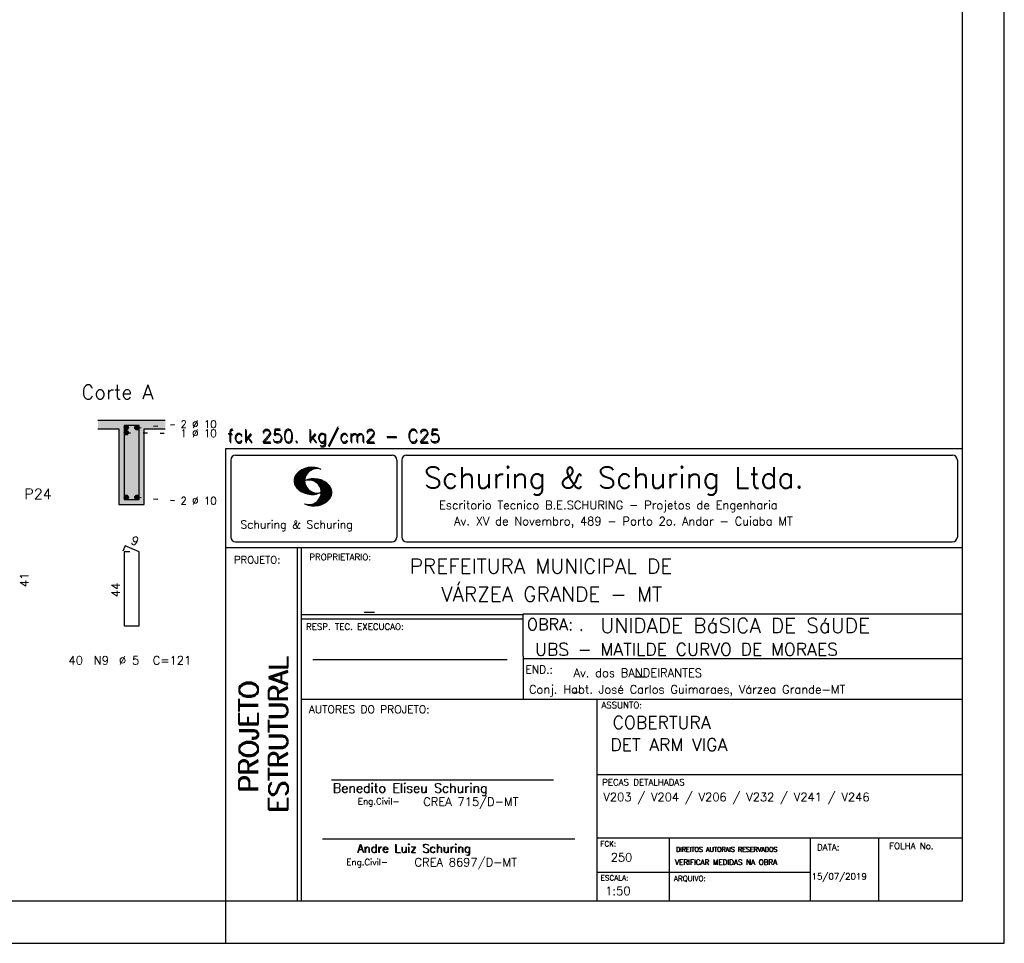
# Model space of a CAD drawing. Extents: x 0 to 84.1, y 0 to 59.4.
# Tile 4 of 8: x 60.7 to 84.1, y 0 to 21.9. Entities that reach past the tile are written whole.
import ezdxf

# ---------------------------------------------------------------- set-up
doc = ezdxf.new("R2010")
doc.units = 0
doc.linetypes.add('ESTILO_TQS_0002', pattern=[0.4, 0.1, -0.3])
for name, color, linetype in [('1', 1, 'CONTINUOUS'), ('10', 10, 'CONTINUOUS'), ('2', 2, 'CONTINUOUS'), ('4', 4, 'CONTINUOUS'), ('6', 6, 'CONTINUOUS')]:
    doc.layers.add(name, color=color, linetype=linetype)
doc.styles.get("Standard").update_dxf_attribs({"font": 'ROMANS.SHX'})

msp = doc.modelspace()

# ---------------------------------------------------------------- linework, layer by layer
at = {"layer": '1', "linetype": 'ESTILO_TQS_0002'}
for p, q in [((63.485, 12.245), (64.43, 12.33)), ((63.235, 12.125), (64.43, 12.114)), ((63.485, 10.595), (64.43, 10.51))]:
    msp.add_line(p, q, dxfattribs=at)
at = {"layer": '1', "linetype": 'CONTINUOUS'}
for centre in [(63.235, 12.245), (63.235, 12.125), (63.485, 12.245), (63.235, 10.595), (63.485, 10.595)]:
    msp.add_circle(centre, 0.05, dxfattribs=at)
for points in [[(63.285, 12.245), (63.21, 12.288301), (63.188015, 12.262101)], [(63.285, 12.245), (63.188015, 12.262101), (63.188015, 12.227899)], [(63.285, 12.245), (63.188015, 12.227899), (63.21, 12.201699)], [(63.285, 12.125), (63.21, 12.168301), (63.188015, 12.142101)], [(63.285, 12.245), (63.243682, 12.29424), (63.21, 12.288301)], [(63.285, 12.245), (63.21, 12.201699), (63.243682, 12.19576)], [(63.285, 12.125), (63.243682, 12.17424), (63.21, 12.168301)], [(63.285, 12.245), (63.273302, 12.277139), (63.243682, 12.29424)], [(63.285, 12.245), (63.243682, 12.19576), (63.273302, 12.212861)], [(63.285, 12.125), (63.273302, 12.157139), (63.243682, 12.17424)], [(63.285, 12.245), (63.273302, 12.212861), (63.285, 12.245)], [(63.535, 12.245), (63.46, 12.288301), (63.438015, 12.262101)], [(63.535, 12.245), (63.438015, 12.262101), (63.438015, 12.227899)], [(63.535, 12.245), (63.438015, 12.227899), (63.46, 12.201699)], [(63.535, 12.245), (63.493682, 12.29424), (63.46, 12.288301)], [(63.535, 12.245), (63.46, 12.201699), (63.493682, 12.19576)], [(63.535, 12.245), (63.523302, 12.277139), (63.493682, 12.29424)], [(63.535, 12.245), (63.493682, 12.19576), (63.523302, 12.212861)], [(63.535, 12.245), (63.523302, 12.212861), (63.535, 12.245)], [(63.285, 12.125), (63.188015, 12.142101), (63.188015, 12.107899)], [(63.285, 12.125), (63.188015, 12.107899), (63.21, 12.081699)], [(63.285, 12.125), (63.21, 12.081699), (63.243682, 12.07576)], [(63.285, 12.125), (63.243682, 12.07576), (63.273302, 12.092861)], [(63.285, 12.125), (63.273302, 12.092861), (63.285, 12.125)], [(63.285, 10.595), (63.21, 10.638301), (63.188015, 10.612101)], [(63.285, 10.595), (63.188015, 10.612101), (63.188015, 10.577899)], [(63.285, 10.595), (63.188015, 10.577899), (63.21, 10.551699)], [(63.285, 10.595), (63.243682, 10.64424), (63.21, 10.638301)], [(63.285, 10.595), (63.21, 10.551699), (63.243682, 10.54576)], [(63.285, 10.595), (63.273302, 10.627139), (63.243682, 10.64424)], [(63.285, 10.595), (63.243682, 10.54576), (63.273302, 10.562861)], [(63.285, 10.595), (63.273302, 10.562861), (63.285, 10.595)], [(63.535, 10.595), (63.46, 10.638301), (63.438015, 10.612101)], [(63.535, 10.595), (63.438015, 10.612101), (63.438015, 10.577899)], [(63.535, 10.595), (63.438015, 10.577899), (63.46, 10.551699)], [(63.535, 10.595), (63.493682, 10.64424), (63.46, 10.638301)], [(63.535, 10.595), (63.46, 10.551699), (63.493682, 10.54576)], [(63.535, 10.595), (63.523302, 10.627139), (63.493682, 10.64424)], [(63.535, 10.595), (63.493682, 10.54576), (63.523302, 10.562861)], [(63.535, 10.595), (63.523302, 10.562861), (63.535, 10.595)]]:
    msp.add_solid(points, dxfattribs=at)
at = {"layer": '10', "linetype": 'CONTINUOUS'}
for points in [[(62.56, 12.42), (62.56, 12.22), (63.06, 12.22)], [(62.56, 12.42), (63.06, 12.22), (64.16, 12.42)], [(63.06, 12.22), (63.66, 12.22), (64.16, 12.42)], [(63.66, 12.22), (64.16, 12.22), (64.16, 12.42)], [(63.06, 10.42), (63.66, 10.42), (63.06, 12.22)], [(63.66, 10.42), (63.66, 12.22), (63.06, 12.22)]]:
    msp.add_solid(points, dxfattribs=at)
at = {"layer": '2', "linetype": 'CONTINUOUS'}
for p, q in [((84.100006, 0), (84.100006, 59.400002)), ((64.16, 12.42), (62.56, 12.42)), ((62.56, 12.22), (63.06, 12.22)), ((63.06, 12.22), (63.06, 10.42)), ((63.66, 10.42), (63.66, 12.22)), ((63.66, 12.22), (64.16, 12.22)), ((65.600006, 11.755142), (83.100006, 11.755135)), ((65.600006, 1), (65.600006, 11.755142)), ((65.715988, 11.477417), (65.715988, 9.648308)), ((65.832489, 11.593918), (69.548996, 11.593918)), ((69.665497, 11.477417), (69.665497, 9.648308)), ((69.778748, 11.477417), (69.778748, 9.648308)), ((69.895248, 11.593918), (82.867508, 11.593918)), ((82.984009, 11.477417), (82.984009, 9.648308)), ((67.221771, 10.985771), (67.52832, 11.29232)), ((67.222122, 10.971992), (67.545929, 11.295792)), ((67.222168, 11.000305), (67.508011, 11.286148)), ((67.222488, 10.958214), (67.56427, 11.300003)), ((67.224365, 11.016647), (67.488403, 11.280685)), ((67.224472, 10.94606), (67.581131, 11.302727)), ((67.226578, 11.03299), (67.465408, 11.271812)), ((67.2267, 10.934158), (67.596313, 11.303772)), ((67.228943, 10.922256), (67.612335, 11.305649)), ((67.232178, 10.911354), (67.626831, 11.306015)), ((67.232437, 11.052986), (67.439468, 11.26001)), ((67.235916, 10.900948), (67.642014, 11.307053)), ((67.239258, 11.073952), (67.410522, 11.245209)), ((67.239655, 10.890556), (67.656281, 11.307182)), ((67.243561, 10.880333), (67.66925, 11.306015)), ((67.608673, 11.2313), (67.68306, 11.305702)), ((67.638062, 11.246552), (67.69574, 11.30423)), ((67.662872, 11.257233), (67.708405, 11.302757)), ((67.681976, 11.262199), (67.721237, 11.30146)), ((67.702469, 11.268562), (67.733063, 11.299149)), ((67.718491, 11.270424), (67.744904, 11.296837)), ((67.734482, 11.272285), (67.757004, 11.294807)), ((67.750473, 11.274147), (67.768555, 11.292221)), ((67.248611, 10.871239), (67.520584, 11.143219)), ((67.252747, 11.10157), (67.374313, 11.223145)), ((67.253647, 10.862129), (67.502121, 11.110611)), ((67.258682, 10.853035), (67.491592, 11.085945)), ((67.264267, 10.84449), (67.483597, 11.06382)), ((67.270782, 10.836868), (67.47966, 11.045746)), ((67.277298, 10.829247), (67.475876, 11.027817)), ((67.283813, 10.821625), (67.474167, 11.011971)), ((67.531494, 10.998619), (67.546158, 11.013283)), ((67.548691, 11.001663), (67.565323, 11.018303)), ((67.563156, 11.001991), (67.584885, 11.023735)), ((67.577606, 11.002319), (67.601898, 11.026611)), ((67.592072, 11.002647), (67.619476, 11.030045)), ((67.604584, 11.001007), (67.635239, 11.03167)), ((67.617233, 10.999535), (67.651505, 11.033806)), ((67.62999, 10.998154), (67.666199, 11.034363)), ((67.64122, 10.995239), (67.680893, 11.03492)), ((67.652435, 10.992317), (67.695602, 11.035484)), ((67.664337, 10.990074), (67.708984, 11.034729)), ((67.674881, 10.986488), (67.72316, 11.034767)), ((67.684326, 10.981789), (67.736191, 11.033653)), ((67.694321, 10.977654), (67.748459, 11.031792)), ((67.704605, 10.973801), (67.761597, 11.0308)), ((67.71431, 10.969368), (67.773758, 11.028824)), ((67.722412, 10.963333), (67.785233, 11.026146)), ((67.732498, 10.959282), (67.797607, 11.024391)), ((67.740387, 10.953033), (67.808838, 11.021484)), ((67.749115, 10.947632), (67.819702, 11.018219)), ((67.756165, 10.940536), (67.830765, 11.015137)), ((67.765198, 10.93544), (67.841873, 11.012115)), ((67.77211, 10.928207), (67.852234, 11.008339)), ((67.779831, 10.921783), (67.86261, 11.004555)), ((67.785919, 10.913734), (67.873306, 11.001122)), ((67.290558, 10.814232), (67.473114, 10.99678)), ((67.296936, 10.807419), (67.470306, 10.980797)), ((67.304733, 10.800133), (67.473206, 10.968597)), ((67.311829, 10.793083), (67.474121, 10.955383)), ((67.319168, 10.786293), (67.475159, 10.942276)), ((67.326828, 10.779808), (67.477615, 10.930595)), ((67.334488, 10.773323), (67.480087, 10.918922)), ((67.342133, 10.766846), (67.482544, 10.907249)), ((67.350098, 10.760674), (67.485901, 10.896469)), ((67.358337, 10.754768), (67.489655, 10.886078)), ((67.366577, 10.748863), (67.493408, 10.875694)), ((67.374802, 10.742966), (67.497208, 10.865356)), ((67.383392, 10.737427), (67.502075, 10.856102)), ((67.392227, 10.732109), (67.506958, 10.84684)), ((67.401062, 10.726807), (67.511841, 10.837578)), ((67.409882, 10.721497), (67.516922, 10.828537)), ((67.419189, 10.71666), (67.522842, 10.820305)), ((67.428635, 10.711967), (67.528748, 10.812088)), ((67.43808, 10.707275), (67.534668, 10.803864)), ((67.44754, 10.702599), (67.540802, 10.79586)), ((67.457642, 10.698563), (67.547699, 10.78862)), ((67.467743, 10.694519), (67.554611, 10.781387)), ((67.477829, 10.690483), (67.561508, 10.774155)), ((67.488205, 10.686714), (67.568588, 10.767105)), ((67.671295, 10.38913), (68.095734, 10.813568)), ((67.685135, 10.388832), (68.100952, 10.804665)), ((67.698959, 10.388527), (68.104996, 10.794571)), ((67.713776, 10.389206), (68.107529, 10.782967)), ((67.728806, 10.390091), (68.110825, 10.77211)), ((67.794006, 10.907692), (67.883316, 10.997002)), ((67.799911, 10.899467), (67.892731, 10.992279)), ((67.806625, 10.892029), (67.902451, 10.987854)), ((67.811752, 10.883018), (67.912231, 10.983505)), ((67.817657, 10.874802), (67.921875, 10.979012)), ((67.822357, 10.554344), (68.091095, 10.823074)), ((67.823761, 10.866768), (67.930435, 10.973442)), ((67.829498, 10.858353), (67.940002, 10.968857)), ((67.833527, 10.848244), (67.948654, 10.963379)), ((67.838394, 10.838989), (67.957047, 10.957634)), ((67.840729, 10.586838), (68.086777, 10.832893)), ((67.843323, 10.829773), (67.965561, 10.952019)), ((67.848358, 10.817596), (67.975677, 10.944923)), ((67.848709, 10.608963), (68.081818, 10.842072)), ((67.852341, 10.806755), (67.985031, 10.939453)), ((67.856201, 10.794724), (67.99379, 10.932312)), ((67.856934, 10.63131), (68.075089, 10.849472)), ((67.859863, 10.781189), (68.003067, 10.924393)), ((67.860703, 10.649239), (68.070358, 10.858894)), ((67.862656, 10.768639), (68.011749, 10.91774)), ((67.865173, 10.667847), (68.063507, 10.866165)), ((67.865234, 10.753647), (68.02092, 10.90934)), ((67.866241, 10.683037), (68.057556, 10.874352)), ((67.866318, 10.73967), (68.029205, 10.90255)), ((67.867294, 10.698235), (68.049774, 10.880722)), ((67.867905, 10.725861), (68.036682, 10.894646)), ((67.868118, 10.711845), (68.043793, 10.887527)), ((67.499008, 10.683372), (67.576477, 10.760849)), ((67.509796, 10.680031), (67.584366, 10.754601)), ((67.520599, 10.676697), (67.592255, 10.74836)), ((67.532074, 10.674026), (67.600327, 10.742287)), ((67.543625, 10.671448), (67.609238, 10.737053)), ((67.555176, 10.668869), (67.618134, 10.731819)), ((67.5672, 10.666748), (67.627045, 10.726585)), ((67.579605, 10.665009), (67.636261, 10.721664)), ((67.591995, 10.663277), (67.646255, 10.717522)), ((67.604782, 10.661919), (67.65625, 10.713379)), ((67.618134, 10.66114), (67.666229, 10.709244)), ((67.6315, 10.660355), (67.67691, 10.705772)), ((67.645309, 10.660042), (67.688126, 10.70285)), ((67.65976, 10.660355), (67.699341, 10.699936)), ((67.67421, 10.660667), (67.710678, 10.697136)), ((67.690598, 10.661674), (67.723846, 10.694931)), ((67.70816, 10.663521), (67.737625, 10.692986)), ((67.725296, 10.665939), (67.750778, 10.691422)), ((67.741867, 10.668861), (67.765747, 10.692741)), ((67.744095, 10.391251), (68.114105, 10.761261)), ((67.760269, 10.672806), (67.780136, 10.69268)), ((67.760544, 10.393555), (68.11557, 10.748596)), ((67.776978, 10.395859), (68.117249, 10.736137)), ((67.780106, 10.677895), (67.794464, 10.692261)), ((67.794464, 10.692261), (67.796539, 10.694336)), ((67.794861, 10.399597), (68.118942, 10.723679)), ((67.798126, 10.683296), (67.810562, 10.69574)), ((67.813049, 10.403664), (68.118515, 10.709122)), ((67.817169, 10.689835), (67.825378, 10.698044)), ((67.832825, 10.409302), (68.118134, 10.694611)), ((67.833084, 10.695976), (67.839569, 10.702461)), ((67.853302, 10.415634), (68.117767, 10.680092)), ((67.876404, 10.424599), (68.113495, 10.66169)), ((67.901276, 10.435333), (68.110229, 10.644287)), ((67.929581, 10.449501), (68.101624, 10.621544)), ((67.966125, 10.471909), (68.08902, 10.594803)), ((68.045029, 10.536674), (68.057724, 10.54937)), ((63.06, 10.42), (63.66, 10.42)), ((67.550323, 10.409546), (67.562592, 10.421799)), ((67.561462, 10.40654), (67.576416, 10.421486)), ((67.572601, 10.403542), (67.590225, 10.421173)), ((67.583755, 10.400551), (67.606155, 10.422958)), ((67.595673, 10.398346), (67.622162, 10.424828)), ((67.607605, 10.396141), (67.639587, 10.428116)), ((67.619553, 10.393929), (67.658707, 10.43309)), ((67.632141, 10.392387), (67.679932, 10.440178)), ((67.644958, 10.391075), (67.704071, 10.450188)), ((67.657776, 10.389755), (67.737152, 10.469131)), ((65.600006, 9.399994), (83.100006, 9.399994)), ((65.832489, 9.531807), (69.548996, 9.531807)), ((67.300385, 5.799995), (67.300385, 9.399994)), ((67.400391, 5.799995), (67.400391, 9.399994)), ((69.895248, 9.531807), (82.867508, 9.531807)), ((83.100006, 9.399994), (83.100006, 1)), ((72.668579, 7.799995), (67.400391, 7.799995)), ((83.100006, 7.814748), (72.656072, 7.814748)), ((72.668579, 6.816429), (72.668579, 7.814748)), ((72.668579, 7.699995), (67.400391, 7.699995)), ((72.668579, 6.816429), (72.668579, 5.799995)), ((67.670311, 6.739054), (72.288887, 6.739054)), ((72.668579, 6.7647), (83.100006, 6.764707)), ((67.300385, 1), (67.300385, 5.799995)), ((67.400391, 1), (67.400391, 5.799995)), ((67.400391, 5.799995), (83.100006, 5.799995)), ((74.420959, 4.799995), (74.420959, 5.799995)), ((74.420959, 1), (74.420959, 4.799995)), ((74.420958, 4.005768), (83.100005, 4.005775)), ((68.11142, 3.880456), (73.389854, 3.880456)), ((67.897606, 2.480272), (73.894493, 2.480272)), ((74.420959, 2.505768), (83.100006, 2.505775)), ((76.14679, 1), (76.14679, 2.505775)), ((79.496475, 1), (79.496475, 2.505775)), ((81.120974, 1), (81.120974, 2.505774)), ((74.420959, 1.691734), (79.496475, 1.691742)), ((65.600006, 0), (65.600006, 1)), ((83.100006, 1), (65.600006, 1)), ((0, 0), (84.100006, 0))]:
    msp.add_line(p, q, dxfattribs=at)
msp.add_lwpolyline([(83.100006, 1), (2.5, 1), (2.5, 58.400002), (83.100006, 58.400002), (83.100006, 1)], dxfattribs=at)
for centre, radius, start, end in [((65.832489, 11.477417), 0.116502, 90, 180), ((69.548996, 11.477417), 0.116502, 0, 90), ((69.895248, 11.477417), 0.116502, 90, 180), ((82.867508, 11.477417), 0.116502, 0, 90), ((67.648087, 10.815277), 0.491555, 63.393265, 138.909058), ((67.763229, 10.98333), 0.291044, 68.851509, 291.148499), ((67.465149, 10.982269), 0.243989, 140.229431, 231.895096), ((67.692337, 10.543831), 0.491555, 41.090942, 116.606735), ((67.577194, 10.711891), 0.291044, 248.851501, 111.148491), ((67.648087, 11.15139), 0.491555, 218.229782, 296.60672), ((67.875275, 10.710823), 0.243989, 308.104889, 39.770576), ((67.692337, 10.879951), 0.491555, 243.393265, 321.770233), ((65.832489, 9.648308), 0.116502, 180, 270), ((69.548996, 9.648308), 0.116502, 270, 0), ((69.895248, 9.648308), 0.116502, 180, 270), ((82.867508, 9.648308), 0.116502, 270, 0)]:
    msp.add_arc(centre, radius, start, end, dxfattribs=at)
at = {"layer": '4', "linetype": 'CONTINUOUS'}
msp.add_lwpolyline([(63.18, 12.3), (63.18, 10.54), (63.54, 10.54), (63.54, 12.3), (63.18, 12.3)], dxfattribs=at)
at = {"layer": '6', "linetype": 'CONTINUOUS'}
for p, q in [((63.208338, 9.44), (63.153893, 9.31102)), ((63.54, 9.3), (63.208338, 9.44)), ((63.32, 9.3), (63.18, 9.3)), ((63.18, 9.3), (63.18, 7.54)), ((63.54, 7.54), (63.54, 9.3)), ((63.18, 7.54), (63.54, 7.54))]:
    msp.add_line(p, q, dxfattribs=at)

# ---------------------------------------------------------------- texts
at = {"layer": '1', "linetype": 'CONTINUOUS'}
for s, height, p in [('PREFEITURA MUNICIPAL DE', 0.35, (69.967754, 8.785075)), ('VÁRZEA GRANDE - MT', 0.35, (70.716987, 8.118506)), ('_', 0.35, (68.88924, 7.899706)), ('UNIDADE BáSICA DE SáUDE', 0.35, (74.501919, 7.371094)), ('.', 0.3, (73.984333, 7.423969)), ('UBS - MATILDE CURVO DE MORAES', 0.3, (72.946369, 6.831837)), ('Av. dos BANDEIRANTES', 0.2, (73.86333, 6.322955)), ('_', 0.35, (75.330094, 6.362007)), ('Conj. Habt. José Carlos Guimaraes, Várzea Grande-MT', 0.2, (72.803273, 5.930193)), ('_', 0.2, (73.86333, 5.982955)), ('COBERTURA', 0.3, (74.791907, 5.09393)), ('DET ARM VIGA', 0.3, (74.737424, 4.567268)), ('V203 / V204 / V206 / V232 / V241 / V246', 0.2, (74.571808, 3.37457)), ('250', 0.2, (74.745692, 1.940266)), ('15/07/2019', 0.15, (79.520414, 1.512631))]:
    msp.add_text(s, height=height, dxfattribs=at).set_placement(p)
at = {"layer": '2', "linetype": 'CONTINUOUS'}
for s, height, p in [('Corte A', 0.34, (62.17, 12.92)), ('2 %%c 10', 0.18, (64.52, 12.24)), ('1 %%c 10', 0.18, (64.52, 12.024)), ('fck 250. kg/cm2 - C25', 0.3, (65.628578, 11.907463)), ('fck 250. kg/cm2 - C25', 0.3, (65.641754, 11.880586)), ('Schuring & Schuring Ltda.', 0.5, (70.306839, 10.806786)), ('P24', 0.25, (60.81, 10.545)), ('2 %%c 10', 0.18, (64.52, 10.42)), ('Escritorio Tecnico B.E.SCHURING - Projetos de Engenharia', 0.2, (70.664673, 10.308487)), ('Av. XV de Novembro, 489 - Porto 2o. Andar - Cuiaba MT', 0.2, (71.023193, 9.925888)), ('Schuring & Schuring', 0.19, (65.944336, 9.851486)), ('PROJETO:', 0.175, (65.793152, 9.02159)), ('PROPRIETARIO:', 0.15, (67.584534, 9.097366)), ('RESP. TEC. EXECUCAO:', 0.15, (67.506004, 7.444514)), ('OBRA:', 0.278755, (72.755102, 7.434759)), ('40', 0.2, (61.86, 6.62)), ('N9', 0.2, (62.46, 6.62)), ('%%c 5', 0.2, (63.06, 6.62)), ('C=121', 0.2, (63.86, 6.62)), ('END.:', 0.185837, (72.717902, 6.410233)), ('AUTORES DO PROJETO:', 0.185837, (67.572014, 5.463953)), ('ASSUNTO:', 0.15, (74.525462, 5.581304)), ('Benedito Eliseu Schuring', 0.22, (68.138321, 3.577287)), ('Benedito Eliseu Schuring', 0.22, (68.149795, 3.577287)), ('PECAS DETALHADAS', 0.15, (74.54287, 3.751117)), ('Eng.Civil-', 0.15, (68.737209, 3.298847)), ('CREA 715/D-MT', 0.2, (70.290742, 3.262761)), ('Andre Luiz Schuring', 0.2, (68.716738, 2.158081)), ('Andre Luiz Schuring', 0.2, (68.734296, 2.149201)), ('FCK:', 0.125, (74.500763, 2.299423)), ('DATA:', 0.15, (79.648044, 2.2071)), ('FOLHA No.', 0.15, (81.365514, 2.23814)), ('DIREITOS AUTORAIS RESERVADOS', 0.11, (76.294724, 2.176125)), ('DIREITOS AUTORAIS RESERVADOS', 0.11, (76.303696, 2.176125)), ('Eng.Civil-', 0.15, (68.462773, 1.853248)), ('CREA 8697/D-MT', 0.2, (70.08334, 1.825346)), ('VERIFICAR MEDIDAS NA OBRA', 0.125, (76.271484, 1.861862)), ('VERIFICAR MEDIDAS NA OBRA', 0.125, (76.280457, 1.861862)), ('ESCALA:', 0.125, (74.507034, 1.490738)), ('ARQUIVO:', 0.125, (76.249054, 1.475601)), ('1:50', 0.2, (74.617035, 1.144112))]:
    msp.add_text(s, height=height, dxfattribs=at).set_placement(p)
for s, height, rotation, p in [('9', 0.2, 337.11462, (63.320929, 9.501017)), ('41', 0.2, 90, (60.91, 8.46)), ('44', 0.2, 90, (63.08, 8.22)), ('ESTRUTURAL', 0.45, 90, (67.07373, 3.12536)), ('ESTRUTURAL', 0.45, 90, (67.07373, 3.094507)), ('PROJETO', 0.45, 90, (66.369095, 3.606125)), ('PROJETO', 0.45, 90, (66.369095, 3.575272))]:
    msp.add_text(s, height=height, rotation=rotation, dxfattribs=at).set_placement(p)

doc.saveas('drawing.dxf')
